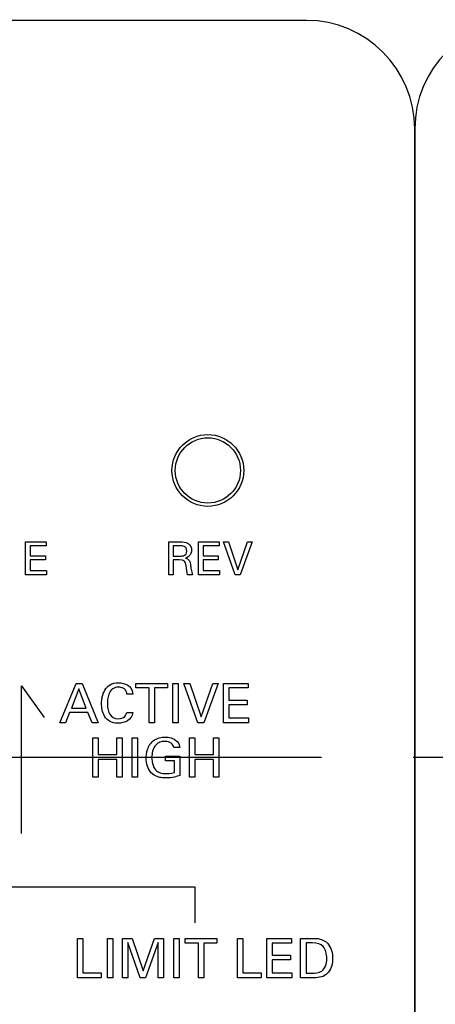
# Model space of a CAD drawing. Header units: inches. Extents: x 0 to 34, y 0 to 22.
# Tile 39 of 89: x 7.952 to 8.589, y 15.308 to 16.816. Entities that reach past the tile are written whole.
import ezdxf

# ---------------------------------------------------------------- set-up
doc = ezdxf.new("R2010")
doc.units = ezdxf.units.IN
doc.header["$LTSCALE"] = 1.87
doc.header["$MEASUREMENT"] = 0
doc.linetypes.add('CENTER', pattern=[0.6, 0.375, -0.075, 0.075, -0.075])
doc.layers.get('0').update_dxf_attribs({"linetype": 'CONTINUOUS'})
for name, color, linetype in [('DATUMCURVES', 7, 'CONTINUOUS'), ('DEFAULT_1', 7, 'CENTER'), ('DIMENSIONS', 7, 'CONTINUOUS')]:
    doc.layers.add(name, color=color, linetype=linetype)
doc.styles.get("Standard").update_dxf_attribs({"font": 'txt', "width": 0.8})
doc.dimstyles.new('DIMSTYLE_1', dxfattribs={"dimtxt": 0.125, "dimasz": 0.18, "dimexe": 0.18, "dimexo": 0.0625, "dimgap": 0.09, "dimtad": 0, "dimtih": 1, "dimtoh": 1, "dimdec": 3, "dimzin": 4, "dimdsep": 46, "dimtxsty": 'STANDARD', "dimblk": '_FILLED', "dimblk1": '_FILLED', "dimblk2": '_FILLED', "dimcen": 0.09, "dimadec": 0, "dimazin": 0, "dimtp": 0.001, "dimtm": 0.001, "dimtfac": 1, "dimtdec": 3, "dimtofl": 0, "dimtmove": 0, "dimatfit": 3, "dimldrblk": '_FILLED', "dimfxl": 1, "dimtolj": 1, "dimtzin": 4, "dimarcsym": 0})

# ---------------------------------------------------------------- blocks, each defined once
blk = doc.blocks.new('*D12')
at = {"layer": 'DIMENSIONS', "color": 2, "linetype": 'CONTINUOUS'}
blk.add_line((12.8132, 15.8742), (12.8132, 18.0661), dxfattribs=at)
at = {"layer": 'DIMENSIONS', "color": 2, "linetype": 'CONTINUOUS', "width": 0.8}
for s, p in [(']', (12.8757, 19.4536)), ('219.28', (12.8757, 18.8536)), ('[', (12.8757, 18.7536)), ('8.633', (12.8757, 18.1286))]:
    blk.add_text(s, height=0.125, rotation=90, dxfattribs=at).set_placement(p)
blk = doc.blocks.new('_FILLED')
at = {"color": 0, "linetype": 'BYBLOCK'}
blk.add_solid([(0, 0), (-1, 0.1736), (-1, -0.1736)], dxfattribs=at)
blk = doc.blocks.new('*D14')
at = {"layer": 'DIMENSIONS', "color": 2, "linetype": 'CONTINUOUS'}
blk.add_line((9.4132, 15.8742), (9.4132, 18.0661), dxfattribs=at)
at = {"layer": 'DIMENSIONS', "color": 2, "linetype": 'CONTINUOUS', "width": 0.8}
for s, p in [(']', (9.4757, 19.4536)), ('132.92', (9.4757, 18.8536)), ('[', (9.4757, 18.7536)), ('5.233', (9.4757, 18.1286))]:
    blk.add_text(s, height=0.125, rotation=90, dxfattribs=at).set_placement(p)
blk = doc.blocks.new('*D15')
at = {"layer": 'DIMENSIONS', "color": 2, "linetype": 'CONTINUOUS'}
blk.add_line((11.1132, 15.8742), (11.1132, 18.0661), dxfattribs=at)
at = {"layer": 'DIMENSIONS', "color": 2, "linetype": 'CONTINUOUS', "width": 0.8}
for s, p in [(']', (11.1757, 19.3536)), ('176.1', (11.1757, 18.8536)), ('[', (11.1757, 18.7536)), ('6.933', (11.1757, 18.1286))]:
    blk.add_text(s, height=0.125, rotation=90, dxfattribs=at).set_placement(p)

msp = doc.modelspace()

# ---------------------------------------------------------------- linework, layer by layer
at = {"color": 7, "linetype": 'CONTINUOUS'}
for radius in [0.055, 0.05]:
    msp.add_circle((8.2402, 16.1256), radius, dxfattribs=at)
at = {"layer": 'DATUMCURVES', "color": 40, "linetype": 'CONTINUOUS'}
for points in [[(8.3914, 16.8148, 0.334), (8.3914, 16.8148, 0.334), (7.054, 16.8148, 0.334), (7.054, 16.8148, 0.334)], [(8.5574, 16.6488, 0.334), (8.5574, 16.7401, 0.334), (8.4827, 16.8148, 0.334), (8.3914, 16.8148, 0.334)], [(8.7234, 16.8148, 0.334), (8.6321, 16.8148, 0.334), (8.5574, 16.7401, 0.334), (8.5574, 16.6488, 0.334)], [(8.5574, 12.9518, 0.334), (8.5574, 12.9518, 0.334), (8.5574, 16.6488, 0.334), (8.5574, 16.6488, 0.334)], [(8.5574, 16.6488, 0.334), (8.5574, 16.6488, 0.334), (8.5574, 12.9518, 0.334), (8.5574, 12.9518, 0.334)], [(7.9608, 16.0162, 0.334), (7.9608, 16.0162, 0.334), (7.9923, 16.0162, 0.334), (7.9923, 16.0162, 0.334)], [(7.9608, 15.966, 0.334), (7.9608, 15.966, 0.334), (7.9608, 16.0162, 0.334), (7.9608, 16.0162, 0.334)], [(7.9923, 16.0162, 0.334), (7.9923, 16.0162, 0.334), (7.9923, 16.0103, 0.334), (7.9923, 16.0103, 0.334)], [(8.1803, 16.0162, 0.334), (8.1803, 16.0162, 0.334), (8.1982, 16.0162, 0.334), (8.1982, 16.0162, 0.334)], [(8.1803, 15.966, 0.334), (8.1803, 15.966, 0.334), (8.1803, 16.0162, 0.334), (8.1803, 16.0162, 0.334)], [(8.226, 16.0162, 0.334), (8.226, 16.0162, 0.334), (8.2574, 16.0162, 0.334), (8.2574, 16.0162, 0.334)], [(8.226, 15.966, 0.334), (8.226, 15.966, 0.334), (8.226, 16.0162, 0.334), (8.226, 16.0162, 0.334)], [(8.2574, 16.0162, 0.334), (8.2574, 16.0162, 0.334), (8.2574, 16.0103, 0.334), (8.2574, 16.0103, 0.334)], [(8.2819, 15.966, 0.334), (8.2819, 15.966, 0.334), (8.2641, 16.0162, 0.334), (8.2641, 16.0162, 0.334)], [(8.2641, 16.0162, 0.334), (8.2641, 16.0162, 0.334), (8.2718, 16.0162, 0.334), (8.2718, 16.0162, 0.334)], [(8.2718, 16.0162, 0.334), (8.2718, 16.0162, 0.334), (8.286, 15.9733, 0.334), (8.286, 15.9733, 0.334)], [(8.286, 15.9733, 0.334), (8.286, 15.9733, 0.334), (8.301, 16.0162, 0.334), (8.301, 16.0162, 0.334)], [(8.308, 16.0162, 0.334), (8.308, 16.0162, 0.334), (8.2896, 15.966, 0.334), (8.2896, 15.966, 0.334)], [(8.301, 16.0162, 0.334), (8.301, 16.0162, 0.334), (8.308, 16.0162, 0.334), (8.308, 16.0162, 0.334)], [(7.9923, 16.0103, 0.334), (7.9923, 16.0103, 0.334), (7.9678, 16.0103, 0.334), (7.9678, 16.0103, 0.334)], [(7.9678, 16.0103, 0.334), (7.9678, 16.0103, 0.334), (7.9678, 15.9947, 0.334), (7.9678, 15.9947, 0.334)], [(8.198, 16.0103, 0.334), (8.198, 16.0103, 0.334), (8.1871, 16.0103, 0.334), (8.1871, 16.0103, 0.334)], [(8.1871, 16.0103, 0.334), (8.1871, 16.0103, 0.334), (8.1871, 15.9946, 0.334), (8.1871, 15.9946, 0.334)], [(8.208, 16.0022, 0.334), (8.208, 16.0103, 0.334), (8.2008, 16.0103, 0.334), (8.198, 16.0103, 0.334)], [(8.2046, 15.9957, 0.334), (8.2056, 15.9962, 0.334), (8.208, 15.9981, 0.334), (8.208, 16.0022, 0.334)], [(8.2574, 16.0103, 0.334), (8.2574, 16.0103, 0.334), (8.2329, 16.0103, 0.334), (8.2329, 16.0103, 0.334)], [(8.2329, 16.0103, 0.334), (8.2329, 16.0103, 0.334), (8.2329, 15.9947, 0.334), (8.2329, 15.9947, 0.334)], [(7.9678, 15.9947, 0.334), (7.9678, 15.9947, 0.334), (7.9911, 15.9947, 0.334), (7.9911, 15.9947, 0.334)], [(7.9911, 15.9888, 0.334), (7.9911, 15.9888, 0.334), (7.9678, 15.9888, 0.334), (7.9678, 15.9888, 0.334)], [(7.9678, 15.9888, 0.334), (7.9678, 15.9888, 0.334), (7.9678, 15.9722, 0.334), (7.9678, 15.9722, 0.334)], [(7.9911, 15.9947, 0.334), (7.9911, 15.9947, 0.334), (7.9911, 15.9888, 0.334), (7.9911, 15.9888, 0.334)], [(8.1871, 15.9946, 0.334), (8.1871, 15.9946, 0.334), (8.198, 15.9946, 0.334), (8.198, 15.9946, 0.334)], [(8.196, 15.9887, 0.334), (8.196, 15.9887, 0.334), (8.1872, 15.9887, 0.334), (8.1872, 15.9887, 0.334)], [(8.1872, 15.9887, 0.334), (8.1872, 15.9887, 0.334), (8.1872, 15.966, 0.334), (8.1872, 15.966, 0.334)], [(8.198, 15.9946, 0.334), (8.1988, 15.9946, 0.334), (8.2028, 15.9946, 0.334), (8.2046, 15.9957, 0.334)], [(8.2329, 15.9947, 0.334), (8.2329, 15.9947, 0.334), (8.2562, 15.9947, 0.334), (8.2562, 15.9947, 0.334)], [(8.2562, 15.9888, 0.334), (8.2562, 15.9888, 0.334), (8.2329, 15.9888, 0.334), (8.2329, 15.9888, 0.334)], [(8.2329, 15.9888, 0.334), (8.2329, 15.9888, 0.334), (8.2329, 15.9722, 0.334), (8.2329, 15.9722, 0.334)], [(8.2562, 15.9947, 0.334), (8.2562, 15.9947, 0.334), (8.2562, 15.9888, 0.334), (8.2562, 15.9888, 0.334)], [(7.9678, 15.9722, 0.334), (7.9678, 15.9722, 0.334), (7.9928, 15.9722, 0.334), (7.9928, 15.9722, 0.334)], [(7.9928, 15.9722, 0.334), (7.9928, 15.9722, 0.334), (7.9928, 15.966, 0.334), (7.9928, 15.966, 0.334)], [(8.2329, 15.9722, 0.334), (8.2329, 15.9722, 0.334), (8.258, 15.9722, 0.334), (8.258, 15.9722, 0.334)], [(8.258, 15.9722, 0.334), (8.258, 15.9722, 0.334), (8.258, 15.966, 0.334), (8.258, 15.966, 0.334)], [(7.9928, 15.966, 0.334), (7.9928, 15.966, 0.334), (7.9608, 15.966, 0.334), (7.9608, 15.966, 0.334)], [(8.1872, 15.966, 0.334), (8.1872, 15.966, 0.334), (8.1803, 15.966, 0.334), (8.1803, 15.966, 0.334)], [(8.2166, 15.966, 0.334), (8.2166, 15.966, 0.334), (8.2092, 15.966, 0.334), (8.2092, 15.966, 0.334)], [(8.258, 15.966, 0.334), (8.258, 15.966, 0.334), (8.226, 15.966, 0.334), (8.226, 15.966, 0.334)], [(8.2896, 15.966, 0.334), (8.2896, 15.966, 0.334), (8.2819, 15.966, 0.334), (8.2819, 15.966, 0.334)], [(7.9547, 15.5699, 0.334), (7.9547, 15.5699, 0.334), (7.9547, 15.7958, 0.334), (7.9547, 15.7958, 0.334)], [(7.9547, 15.7958, 0.334), (7.9547, 15.7958, 0.334), (7.989, 15.7472, 0.334), (7.989, 15.7472, 0.334)], [(8.0132, 15.7394, 0.334), (8.0132, 15.7394, 0.334), (8.0385, 15.7996, 0.334), (8.0385, 15.7996, 0.334)], [(8.0426, 15.7913, 0.334), (8.0426, 15.7913, 0.334), (8.031, 15.7618, 0.334), (8.031, 15.7618, 0.334)], [(8.0385, 15.7996, 0.334), (8.0385, 15.7996, 0.334), (8.0475, 15.7996, 0.334), (8.0475, 15.7996, 0.334)], [(8.0537, 15.7618, 0.334), (8.0537, 15.7618, 0.334), (8.0426, 15.7913, 0.334), (8.0426, 15.7913, 0.334)], [(8.0475, 15.7996, 0.334), (8.0475, 15.7996, 0.334), (8.0718, 15.7394, 0.334), (8.0718, 15.7394, 0.334)], [(8.13, 15.7925, 0.334), (8.13, 15.7925, 0.334), (8.13, 15.7996, 0.334), (8.13, 15.7996, 0.334)], [(8.13, 15.7996, 0.334), (8.13, 15.7996, 0.334), (8.1785, 15.7996, 0.334), (8.1785, 15.7996, 0.334)], [(8.1501, 15.7925, 0.334), (8.1501, 15.7925, 0.334), (8.13, 15.7925, 0.334), (8.13, 15.7925, 0.334)], [(8.1501, 15.7394, 0.334), (8.1501, 15.7394, 0.334), (8.1501, 15.7925, 0.334), (8.1501, 15.7925, 0.334)], [(8.1785, 15.7925, 0.334), (8.1785, 15.7925, 0.334), (8.1584, 15.7925, 0.334), (8.1584, 15.7925, 0.334)], [(8.1584, 15.7925, 0.334), (8.1584, 15.7925, 0.334), (8.1584, 15.7394, 0.334), (8.1584, 15.7394, 0.334)], [(8.1785, 15.7996, 0.334), (8.1785, 15.7996, 0.334), (8.1785, 15.7925, 0.334), (8.1785, 15.7925, 0.334)], [(8.1865, 15.7996, 0.334), (8.1865, 15.7996, 0.334), (8.1948, 15.7996, 0.334), (8.1948, 15.7996, 0.334)], [(8.1865, 15.7394, 0.334), (8.1865, 15.7394, 0.334), (8.1865, 15.7996, 0.334), (8.1865, 15.7996, 0.334)], [(8.1948, 15.7996, 0.334), (8.1948, 15.7996, 0.334), (8.1948, 15.7394, 0.334), (8.1948, 15.7394, 0.334)], [(8.2249, 15.7394, 0.334), (8.2249, 15.7394, 0.334), (8.2035, 15.7996, 0.334), (8.2035, 15.7996, 0.334)], [(8.2035, 15.7996, 0.334), (8.2035, 15.7996, 0.334), (8.2127, 15.7996, 0.334), (8.2127, 15.7996, 0.334)], [(8.2127, 15.7996, 0.334), (8.2127, 15.7996, 0.334), (8.2298, 15.7481, 0.334), (8.2298, 15.7481, 0.334)], [(8.2298, 15.7481, 0.334), (8.2298, 15.7481, 0.334), (8.2478, 15.7996, 0.334), (8.2478, 15.7996, 0.334)], [(8.2562, 15.7996, 0.334), (8.2562, 15.7996, 0.334), (8.234, 15.7394, 0.334), (8.234, 15.7394, 0.334)], [(8.2478, 15.7996, 0.334), (8.2478, 15.7996, 0.334), (8.2562, 15.7996, 0.334), (8.2562, 15.7996, 0.334)], [(8.2642, 15.7996, 0.334), (8.2642, 15.7996, 0.334), (8.302, 15.7996, 0.334), (8.302, 15.7996, 0.334)], [(8.2642, 15.7394, 0.334), (8.2642, 15.7394, 0.334), (8.2642, 15.7996, 0.334), (8.2642, 15.7996, 0.334)], [(8.302, 15.7925, 0.334), (8.302, 15.7925, 0.334), (8.2725, 15.7925, 0.334), (8.2725, 15.7925, 0.334)], [(8.2725, 15.7925, 0.334), (8.2725, 15.7925, 0.334), (8.2725, 15.7737, 0.334), (8.2725, 15.7737, 0.334)], [(8.302, 15.7996, 0.334), (8.302, 15.7996, 0.334), (8.302, 15.7925, 0.334), (8.302, 15.7925, 0.334)], [(8.1251, 15.7833, 0.334), (8.1251, 15.7833, 0.334), (8.1162, 15.7833, 0.334), (8.1162, 15.7833, 0.334)], [(8.2725, 15.7737, 0.334), (8.2725, 15.7737, 0.334), (8.3005, 15.7737, 0.334), (8.3005, 15.7737, 0.334)], [(8.3005, 15.7737, 0.334), (8.3005, 15.7737, 0.334), (8.3005, 15.7667, 0.334), (8.3005, 15.7667, 0.334)], [(8.031, 15.7618, 0.334), (8.031, 15.7618, 0.334), (8.0537, 15.7618, 0.334), (8.0537, 15.7618, 0.334)], [(8.3005, 15.7667, 0.334), (8.3005, 15.7667, 0.334), (8.2725, 15.7667, 0.334), (8.2725, 15.7667, 0.334)], [(8.2725, 15.7667, 0.334), (8.2725, 15.7667, 0.334), (8.2725, 15.7467, 0.334), (8.2725, 15.7467, 0.334)], [(8.0283, 15.755, 0.334), (8.0283, 15.755, 0.334), (8.0218, 15.7394, 0.334), (8.0218, 15.7394, 0.334)], [(8.0562, 15.755, 0.334), (8.0562, 15.755, 0.334), (8.0283, 15.755, 0.334), (8.0283, 15.755, 0.334)], [(8.0627, 15.7394, 0.334), (8.0627, 15.7394, 0.334), (8.0562, 15.755, 0.334), (8.0562, 15.755, 0.334)], [(8.1158, 15.7552, 0.334), (8.1158, 15.7552, 0.334), (8.125, 15.7552, 0.334), (8.125, 15.7552, 0.334)], [(8.2725, 15.7467, 0.334), (8.2725, 15.7467, 0.334), (8.3026, 15.7467, 0.334), (8.3026, 15.7467, 0.334)], [(8.3026, 15.7467, 0.334), (8.3026, 15.7467, 0.334), (8.3026, 15.7394, 0.334), (8.3026, 15.7394, 0.334)], [(8.0218, 15.7394, 0.334), (8.0218, 15.7394, 0.334), (8.0132, 15.7394, 0.334), (8.0132, 15.7394, 0.334)], [(8.0718, 15.7394, 0.334), (8.0718, 15.7394, 0.334), (8.0627, 15.7394, 0.334), (8.0627, 15.7394, 0.334)], [(8.1584, 15.7394, 0.334), (8.1584, 15.7394, 0.334), (8.1501, 15.7394, 0.334), (8.1501, 15.7394, 0.334)], [(8.1948, 15.7394, 0.334), (8.1948, 15.7394, 0.334), (8.1865, 15.7394, 0.334), (8.1865, 15.7394, 0.334)], [(8.234, 15.7394, 0.334), (8.234, 15.7394, 0.334), (8.2249, 15.7394, 0.334), (8.2249, 15.7394, 0.334)], [(8.3026, 15.7394, 0.334), (8.3026, 15.7394, 0.334), (8.2642, 15.7394, 0.334), (8.2642, 15.7394, 0.334)], [(8.0638, 15.6561, 0.334), (8.0638, 15.6561, 0.334), (8.0638, 15.7162, 0.334), (8.0638, 15.7162, 0.334)], [(8.0638, 15.7162, 0.334), (8.0638, 15.7162, 0.334), (8.0721, 15.7162, 0.334), (8.0721, 15.7162, 0.334)], [(8.0721, 15.7162, 0.334), (8.0721, 15.7162, 0.334), (8.0721, 15.6904, 0.334), (8.0721, 15.6904, 0.334)], [(8.1007, 15.6904, 0.334), (8.1007, 15.6904, 0.334), (8.1007, 15.7162, 0.334), (8.1007, 15.7162, 0.334)], [(8.1007, 15.7162, 0.334), (8.1007, 15.7162, 0.334), (8.109, 15.7162, 0.334), (8.109, 15.7162, 0.334)], [(8.109, 15.7162, 0.334), (8.109, 15.7162, 0.334), (8.109, 15.6561, 0.334), (8.109, 15.6561, 0.334)], [(8.124, 15.7162, 0.334), (8.124, 15.7162, 0.334), (8.1323, 15.7162, 0.334), (8.1323, 15.7162, 0.334)], [(8.124, 15.6561, 0.334), (8.124, 15.6561, 0.334), (8.124, 15.7162, 0.334), (8.124, 15.7162, 0.334)], [(8.1323, 15.7162, 0.334), (8.1323, 15.7162, 0.334), (8.1323, 15.6561, 0.334), (8.1323, 15.6561, 0.334)], [(8.212, 15.6561, 0.334), (8.212, 15.6561, 0.334), (8.212, 15.7162, 0.334), (8.212, 15.7162, 0.334)], [(8.212, 15.7162, 0.334), (8.212, 15.7162, 0.334), (8.2203, 15.7162, 0.334), (8.2203, 15.7162, 0.334)], [(8.2203, 15.7162, 0.334), (8.2203, 15.7162, 0.334), (8.2203, 15.6904, 0.334), (8.2203, 15.6904, 0.334)], [(8.2489, 15.6904, 0.334), (8.2489, 15.6904, 0.334), (8.2489, 15.7162, 0.334), (8.2489, 15.7162, 0.334)], [(8.2489, 15.7162, 0.334), (8.2489, 15.7162, 0.334), (8.2572, 15.7162, 0.334), (8.2572, 15.7162, 0.334)], [(8.2572, 15.7162, 0.334), (8.2572, 15.7162, 0.334), (8.2572, 15.6561, 0.334), (8.2572, 15.6561, 0.334)], [(8.197, 15.7012, 0.334), (8.197, 15.7012, 0.334), (8.1879, 15.7012, 0.334), (8.1879, 15.7012, 0.334)], [(8.193, 15.7108, 0.334), (8.1965, 15.707, 0.334), (8.1968, 15.7035, 0.334), (8.197, 15.7012, 0.334)], [(8.0721, 15.6904, 0.334), (8.0721, 15.6904, 0.334), (8.1007, 15.6904, 0.334), (8.1007, 15.6904, 0.334)], [(8.1007, 15.6832, 0.334), (8.1007, 15.6832, 0.334), (8.0721, 15.6832, 0.334), (8.0721, 15.6832, 0.334)], [(8.0721, 15.6832, 0.334), (8.0721, 15.6832, 0.334), (8.0721, 15.6561, 0.334), (8.0721, 15.6561, 0.334)], [(8.1007, 15.6561, 0.334), (8.1007, 15.6561, 0.334), (8.1007, 15.6832, 0.334), (8.1007, 15.6832, 0.334)], [(8.1751, 15.6811, 0.334), (8.1751, 15.6811, 0.334), (8.1751, 15.6881, 0.334), (8.1751, 15.6881, 0.334)], [(8.1751, 15.6881, 0.334), (8.1751, 15.6881, 0.334), (8.1972, 15.6881, 0.334), (8.1972, 15.6881, 0.334)], [(8.1889, 15.6811, 0.334), (8.1889, 15.6811, 0.334), (8.1751, 15.6811, 0.334), (8.1751, 15.6811, 0.334)], [(8.1889, 15.6633, 0.334), (8.1889, 15.6633, 0.334), (8.1889, 15.6811, 0.334), (8.1889, 15.6811, 0.334)], [(8.1972, 15.6881, 0.334), (8.1972, 15.6881, 0.334), (8.1972, 15.6584, 0.334), (8.1972, 15.6584, 0.334)], [(8.2203, 15.6904, 0.334), (8.2203, 15.6904, 0.334), (8.2489, 15.6904, 0.334), (8.2489, 15.6904, 0.334)], [(8.2489, 15.6832, 0.334), (8.2489, 15.6832, 0.334), (8.2203, 15.6832, 0.334), (8.2203, 15.6832, 0.334)], [(8.2203, 15.6832, 0.334), (8.2203, 15.6832, 0.334), (8.2203, 15.6561, 0.334), (8.2203, 15.6561, 0.334)], [(8.2489, 15.6561, 0.334), (8.2489, 15.6561, 0.334), (8.2489, 15.6832, 0.334), (8.2489, 15.6832, 0.334)], [(8.0721, 15.6561, 0.334), (8.0721, 15.6561, 0.334), (8.0638, 15.6561, 0.334), (8.0638, 15.6561, 0.334)], [(8.109, 15.6561, 0.334), (8.109, 15.6561, 0.334), (8.1007, 15.6561, 0.334), (8.1007, 15.6561, 0.334)], [(8.1323, 15.6561, 0.334), (8.1323, 15.6561, 0.334), (8.124, 15.6561, 0.334), (8.124, 15.6561, 0.334)], [(8.2203, 15.6561, 0.334), (8.2203, 15.6561, 0.334), (8.212, 15.6561, 0.334), (8.212, 15.6561, 0.334)], [(8.2572, 15.6561, 0.334), (8.2572, 15.6561, 0.334), (8.2489, 15.6561, 0.334), (8.2489, 15.6561, 0.334)], [(8.2205, 15.4875, 0.334), (8.2205, 15.4875, 0.334), (7.8163, 15.4875, 0.334), (7.8163, 15.4875, 0.334)], [(8.2205, 15.433, 0.334), (8.2205, 15.433, 0.334), (8.2205, 15.4875, 0.334), (8.2205, 15.4875, 0.334)], [(8.0402, 15.3488, 0.334), (8.0402, 15.3488, 0.334), (8.0402, 15.409, 0.334), (8.0402, 15.409, 0.334)], [(8.0402, 15.409, 0.334), (8.0402, 15.409, 0.334), (8.0484, 15.409, 0.334), (8.0484, 15.409, 0.334)], [(8.0484, 15.409, 0.334), (8.0484, 15.409, 0.334), (8.0484, 15.3563, 0.334), (8.0484, 15.3563, 0.334)], [(8.0861, 15.3488, 0.334), (8.0861, 15.3488, 0.334), (8.0861, 15.409, 0.334), (8.0861, 15.409, 0.334)], [(8.0861, 15.409, 0.334), (8.0861, 15.409, 0.334), (8.0944, 15.409, 0.334), (8.0944, 15.409, 0.334)], [(8.0944, 15.409, 0.334), (8.0944, 15.409, 0.334), (8.0944, 15.3488, 0.334), (8.0944, 15.3488, 0.334)], [(8.1094, 15.3488, 0.334), (8.1094, 15.3488, 0.334), (8.1094, 15.409, 0.334), (8.1094, 15.409, 0.334)], [(8.1094, 15.409, 0.334), (8.1094, 15.409, 0.334), (8.1242, 15.409, 0.334), (8.1242, 15.409, 0.334)], [(8.1175, 15.4027, 0.334), (8.1175, 15.4027, 0.334), (8.1175, 15.3488, 0.334), (8.1175, 15.3488, 0.334)], [(8.1365, 15.3488, 0.334), (8.1365, 15.3488, 0.334), (8.1175, 15.4027, 0.334), (8.1175, 15.4027, 0.334)], [(8.1242, 15.409, 0.334), (8.1242, 15.409, 0.334), (8.1412, 15.3594, 0.334), (8.1412, 15.3594, 0.334)], [(8.1412, 15.3594, 0.334), (8.1412, 15.3594, 0.334), (8.1586, 15.409, 0.334), (8.1586, 15.409, 0.334)], [(8.1642, 15.403, 0.334), (8.1642, 15.403, 0.334), (8.1444, 15.3488, 0.334), (8.1444, 15.3488, 0.334)], [(8.1586, 15.409, 0.334), (8.1586, 15.409, 0.334), (8.1723, 15.409, 0.334), (8.1723, 15.409, 0.334)], [(8.1642, 15.3488, 0.334), (8.1642, 15.3488, 0.334), (8.1642, 15.403, 0.334), (8.1642, 15.403, 0.334)], [(8.1723, 15.409, 0.334), (8.1723, 15.409, 0.334), (8.1723, 15.3488, 0.334), (8.1723, 15.3488, 0.334)], [(8.1879, 15.3488, 0.334), (8.1879, 15.3488, 0.334), (8.1879, 15.409, 0.334), (8.1879, 15.409, 0.334)], [(8.1879, 15.409, 0.334), (8.1879, 15.409, 0.334), (8.1962, 15.409, 0.334), (8.1962, 15.409, 0.334)], [(8.1962, 15.409, 0.334), (8.1962, 15.409, 0.334), (8.1962, 15.3488, 0.334), (8.1962, 15.3488, 0.334)], [(8.2055, 15.409, 0.334), (8.2055, 15.409, 0.334), (8.2541, 15.409, 0.334), (8.2541, 15.409, 0.334)], [(8.2055, 15.4019, 0.334), (8.2055, 15.4019, 0.334), (8.2055, 15.409, 0.334), (8.2055, 15.409, 0.334)], [(8.2257, 15.4019, 0.334), (8.2257, 15.4019, 0.334), (8.2055, 15.4019, 0.334), (8.2055, 15.4019, 0.334)], [(8.2257, 15.3488, 0.334), (8.2257, 15.3488, 0.334), (8.2257, 15.4019, 0.334), (8.2257, 15.4019, 0.334)], [(8.2339, 15.4019, 0.334), (8.2339, 15.4019, 0.334), (8.2339, 15.3488, 0.334), (8.2339, 15.3488, 0.334)], [(8.2541, 15.4019, 0.334), (8.2541, 15.4019, 0.334), (8.2339, 15.4019, 0.334), (8.2339, 15.4019, 0.334)], [(8.2541, 15.409, 0.334), (8.2541, 15.409, 0.334), (8.2541, 15.4019, 0.334), (8.2541, 15.4019, 0.334)], [(8.2856, 15.3488, 0.334), (8.2856, 15.3488, 0.334), (8.2856, 15.409, 0.334), (8.2856, 15.409, 0.334)], [(8.2856, 15.409, 0.334), (8.2856, 15.409, 0.334), (8.2938, 15.409, 0.334), (8.2938, 15.409, 0.334)], [(8.2938, 15.409, 0.334), (8.2938, 15.409, 0.334), (8.2938, 15.3563, 0.334), (8.2938, 15.3563, 0.334)], [(8.3305, 15.409, 0.334), (8.3305, 15.409, 0.334), (8.3682, 15.409, 0.334), (8.3682, 15.409, 0.334)], [(8.3305, 15.3488, 0.334), (8.3305, 15.3488, 0.334), (8.3305, 15.409, 0.334), (8.3305, 15.409, 0.334)], [(8.3388, 15.4019, 0.334), (8.3388, 15.4019, 0.334), (8.3388, 15.3832, 0.334), (8.3388, 15.3832, 0.334)], [(8.3682, 15.4019, 0.334), (8.3682, 15.4019, 0.334), (8.3388, 15.4019, 0.334), (8.3388, 15.4019, 0.334)], [(8.3682, 15.409, 0.334), (8.3682, 15.409, 0.334), (8.3682, 15.4019, 0.334), (8.3682, 15.4019, 0.334)], [(8.3824, 15.3488, 0.334), (8.3824, 15.3488, 0.334), (8.3824, 15.409, 0.334), (8.3824, 15.409, 0.334)], [(8.3824, 15.409, 0.334), (8.3824, 15.409, 0.334), (8.3998, 15.409, 0.334), (8.3998, 15.409, 0.334)], [(8.3907, 15.4021, 0.334), (8.3907, 15.4021, 0.334), (8.3907, 15.3557, 0.334), (8.3907, 15.3557, 0.334)], [(8.4008, 15.4021, 0.334), (8.4008, 15.4021, 0.334), (8.3907, 15.4021, 0.334), (8.3907, 15.4021, 0.334)], [(8.3388, 15.3832, 0.334), (8.3388, 15.3832, 0.334), (8.3668, 15.3832, 0.334), (8.3668, 15.3832, 0.334)], [(8.3668, 15.3832, 0.334), (8.3668, 15.3832, 0.334), (8.3668, 15.3762, 0.334), (8.3668, 15.3762, 0.334)], [(8.3388, 15.3762, 0.334), (8.3388, 15.3762, 0.334), (8.3388, 15.3562, 0.334), (8.3388, 15.3562, 0.334)], [(8.3668, 15.3762, 0.334), (8.3668, 15.3762, 0.334), (8.3388, 15.3762, 0.334), (8.3388, 15.3762, 0.334)], [(8.0484, 15.3563, 0.334), (8.0484, 15.3563, 0.334), (8.0764, 15.3563, 0.334), (8.0764, 15.3563, 0.334)], [(8.0764, 15.3563, 0.334), (8.0764, 15.3563, 0.334), (8.0764, 15.3488, 0.334), (8.0764, 15.3488, 0.334)], [(8.2938, 15.3563, 0.334), (8.2938, 15.3563, 0.334), (8.3218, 15.3563, 0.334), (8.3218, 15.3563, 0.334)], [(8.3218, 15.3563, 0.334), (8.3218, 15.3563, 0.334), (8.3218, 15.3488, 0.334), (8.3218, 15.3488, 0.334)], [(8.3388, 15.3562, 0.334), (8.3388, 15.3562, 0.334), (8.3689, 15.3562, 0.334), (8.3689, 15.3562, 0.334)], [(8.3689, 15.3562, 0.334), (8.3689, 15.3562, 0.334), (8.3689, 15.3488, 0.334), (8.3689, 15.3488, 0.334)], [(8.3907, 15.3557, 0.334), (8.3907, 15.3557, 0.334), (8.3989, 15.3557, 0.334), (8.3989, 15.3557, 0.334)], [(8.0764, 15.3488, 0.334), (8.0764, 15.3488, 0.334), (8.0402, 15.3488, 0.334), (8.0402, 15.3488, 0.334)], [(8.0944, 15.3488, 0.334), (8.0944, 15.3488, 0.334), (8.0861, 15.3488, 0.334), (8.0861, 15.3488, 0.334)], [(8.1175, 15.3488, 0.334), (8.1175, 15.3488, 0.334), (8.1094, 15.3488, 0.334), (8.1094, 15.3488, 0.334)], [(8.1444, 15.3488, 0.334), (8.1444, 15.3488, 0.334), (8.1365, 15.3488, 0.334), (8.1365, 15.3488, 0.334)], [(8.1723, 15.3488, 0.334), (8.1723, 15.3488, 0.334), (8.1642, 15.3488, 0.334), (8.1642, 15.3488, 0.334)], [(8.1962, 15.3488, 0.334), (8.1962, 15.3488, 0.334), (8.1879, 15.3488, 0.334), (8.1879, 15.3488, 0.334)], [(8.2339, 15.3488, 0.334), (8.2339, 15.3488, 0.334), (8.2257, 15.3488, 0.334), (8.2257, 15.3488, 0.334)], [(8.3218, 15.3488, 0.334), (8.3218, 15.3488, 0.334), (8.2856, 15.3488, 0.334), (8.2856, 15.3488, 0.334)], [(8.3689, 15.3488, 0.334), (8.3689, 15.3488, 0.334), (8.3305, 15.3488, 0.334), (8.3305, 15.3488, 0.334)], [(8.3993, 15.3488, 0.334), (8.3993, 15.3488, 0.334), (8.3824, 15.3488, 0.334), (8.3824, 15.3488, 0.334)]]:
    msp.add_open_spline(points, degree=3, dxfattribs=at)
for points, knots in [([(8.1982, 16.0162, 0.334), (8.2008, 16.0162, 0.334), (8.2116, 16.0157, 0.334), (8.217, 16.0039, 0.334), (8.2123, 15.9936, 0.334), (8.2074, 15.9919, 0.334), (8.2059, 15.9915, 0.334)], [0, 0, 0, 0, 0.265731, 0.534835, 0.771368, 1, 1, 1, 1]), ([(8.2092, 15.966, 0.334), (8.2081, 15.9694, 0.334), (8.2065, 15.9863, 0.334), (8.2044, 15.9887, 0.334), (8.196, 15.9887, 0.334)], [0, 0, 0, 0, 0.344066, 1, 1, 1, 1]), ([(8.2059, 15.9915, 0.334), (8.2083, 15.9908, 0.334), (8.2118, 15.9893, 0.334), (8.2137, 15.9822, 0.334), (8.2144, 15.9736, 0.334), (8.2157, 15.9688, 0.334), (8.2166, 15.966, 0.334)], [0, 0, 0, 0, 0.257164, 0.514328, 0.757164, 1, 1, 1, 1]), ([(8.0776, 15.7752, 0.334), (8.0778, 15.7765, 0.334), (8.0786, 15.7812, 0.334), (8.083, 15.7933, 0.334), (8.0975, 15.8044, 0.334), (8.1241, 15.797, 0.334), (8.1251, 15.7833, 0.334)], [0, 0, 0, 0, 0.075574, 0.277104, 0.680165, 1, 1, 1, 1]), ([(8.1162, 15.7833, 0.334), (8.116, 15.7843, 0.334), (8.1154, 15.7883, 0.334), (8.1108, 15.7927, 0.334), (8.1026, 15.7944, 0.334), (8.0936, 15.7919, 0.334), (8.0888, 15.7854, 0.334), (8.0864, 15.7769, 0.334), (8.086, 15.7688, 0.334), (8.0863, 15.7636, 0.334), (8.0867, 15.7612, 0.334)], [0, 0, 0, 0, 0.194722, 0.292083, 0.389445, 0.511368, 0.633291, 0.755214, 0.877137, 1, 1, 1, 1]), ([(8.125, 15.7552, 0.334), (8.1243, 15.7493, 0.334), (8.1184, 15.7409, 0.334), (8.1017, 15.7373, 0.334), (8.0886, 15.7408, 0.334), (8.0813, 15.7489, 0.334), (8.0777, 15.7593, 0.334), (8.077, 15.7678, 0.334), (8.0773, 15.7731, 0.334), (8.0776, 15.7752, 0.334)], [0, 0, 0, 0, 0.14727, 0.29454, 0.445343, 0.596145, 0.746948, 0.897751, 1, 1, 1, 1]), ([(8.0867, 15.7612, 0.334), (8.0871, 15.7582, 0.334), (8.0896, 15.7502, 0.334), (8.0991, 15.7433, 0.334), (8.114, 15.7475, 0.334), (8.1155, 15.7538, 0.334), (8.1158, 15.7552, 0.334)], [0, 0, 0, 0, 0.218105, 0.610695, 0.820298, 1, 1, 1, 1]), ([(8.1455, 15.6851, 0.334), (8.1455, 15.6881, 0.334), (8.1463, 15.698, 0.334), (8.1545, 15.7125, 0.334), (8.1685, 15.7172, 0.334), (8.1753, 15.7172, 0.334), (8.179, 15.7171, 0.334), (8.1853, 15.7161, 0.334), (8.1901, 15.7137, 0.334), (8.193, 15.7108, 0.334)], [0, 0, 0, 0, 0.21337, 0.426739, 0.53757, 0.648401, 0.736301, 0.824201, 1, 1, 1, 1]), ([(8.1879, 15.7012, 0.334), (8.1874, 15.704, 0.334), (8.1849, 15.7087, 0.334), (8.1757, 15.7112, 0.334), (8.1661, 15.7099, 0.334), (8.1591, 15.705, 0.334), (8.1549, 15.6955, 0.334), (8.1541, 15.6874, 0.334), (8.1545, 15.6816, 0.334), (8.1549, 15.679, 0.334)], [0, 0, 0, 0, 0.154891, 0.309782, 0.417196, 0.52461, 0.70089, 0.877169, 1, 1, 1, 1]), ([(8.1972, 15.6584, 0.334), (8.1955, 15.6578, 0.334), (8.19, 15.656, 0.334), (8.178, 15.6544, 0.334), (8.168, 15.6551, 0.334), (8.1602, 15.6572, 0.334), (8.1524, 15.6626, 0.334), (8.1468, 15.6724, 0.334), (8.1455, 15.6809, 0.334), (8.1455, 15.6851, 0.334)], [0, 0, 0, 0, 0.139613, 0.279226, 0.354667, 0.430109, 0.580992, 0.790496, 1, 1, 1, 1]), ([(8.1549, 15.679, 0.334), (8.1551, 15.6783, 0.334), (8.1559, 15.6743, 0.334), (8.1588, 15.6668, 0.334), (8.1667, 15.6621, 0.334), (8.1801, 15.6607, 0.334), (8.187, 15.6627, 0.334), (8.1889, 15.6633, 0.334)], [0, 0, 0, 0, 0.044905, 0.246977, 0.422905, 0.598833, 1, 1, 1, 1]), ([(8.3998, 15.409, 0.334), (8.4039, 15.409, 0.334), (8.4126, 15.4092, 0.334), (8.4242, 15.403, 0.334), (8.4305, 15.3908, 0.334), (8.4323, 15.3757, 0.334), (8.4287, 15.3612, 0.334), (8.4208, 15.3521, 0.334), (8.412, 15.3489, 0.334), (8.4037, 15.3488, 0.334), (8.3993, 15.3488, 0.334)], [0, 0, 0, 0, 0.106208, 0.212416, 0.297317, 0.382219, 0.515958, 0.649696, 0.824848, 1, 1, 1, 1]), ([(8.4226, 15.3781, 0.334), (8.4226, 15.3792, 0.334), (8.4226, 15.3853, 0.334), (8.4171, 15.3998, 0.334), (8.4081, 15.4021, 0.334), (8.4008, 15.4021, 0.334)], [0, 0, 0, 0, 0.298063, 0.596127, 1, 1, 1, 1]), ([(8.3989, 15.3557, 0.334), (8.4047, 15.3557, 0.334), (8.4164, 15.3571, 0.334), (8.4225, 15.3699, 0.334), (8.4226, 15.3763, 0.334), (8.4226, 15.3781, 0.334)], [0, 0, 0, 0, 0.342865, 0.671432, 1, 1, 1, 1])]:
    msp.add_open_spline(points, degree=3, knots=knots, dxfattribs=at)
at = {"layer": 'DEFAULT_1', "color": 7, "linetype": 'CENTER'}
msp.add_line((7.7132, 15.6866), (9.2882, 15.6866), dxfattribs=at)

# ---------------------------------------------------------------- dimensions: what is measured, and where the dimension line sits
at = {"layer": 'DIMENSIONS', "color": 2, "linetype": 'CONTINUOUS'}
for feature_location, picture, middle in [((12.8132, 15.8742), '*D12', (12.8132, 18.8411)), ((9.4132, 15.8742), '*D14', (9.4132, 18.8411)), ((11.1132, 15.8742), '*D15', (11.1132, 18.7911))]:
    dim = msp.add_ordinate_dim(feature_location=feature_location, offset=(0, 2.192), dtype=1, origin=(4.1802, 15.8117), dimstyle='DIMSTYLE_1', dxfattribs=at)
    dim.commit()
    dim.dimension.update_dxf_attribs({"geometry": picture, "text_midpoint": middle})

doc.saveas('drawing.dxf')
